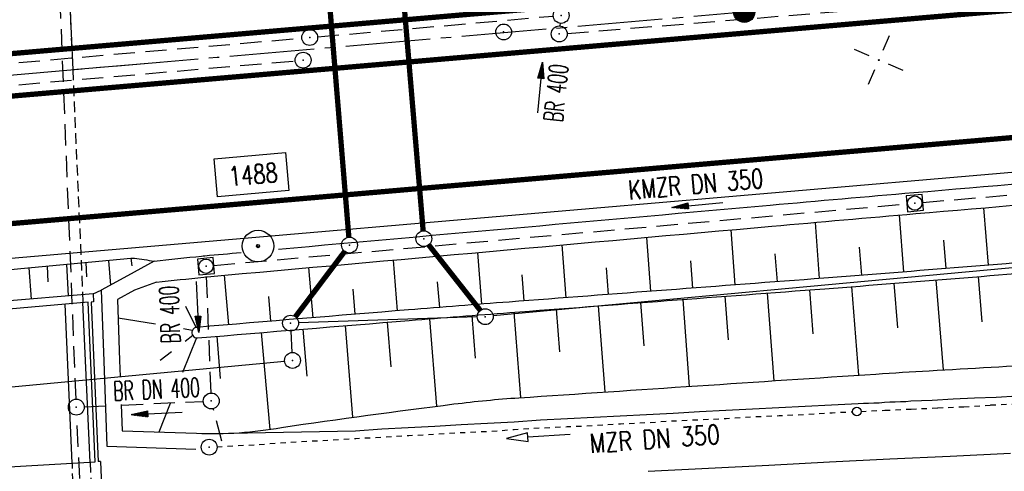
# Model space of a CAD drawing. Extents: x 0 to 1135, y 0 to 420.
# Tile 7 of 84: x 148 to 241, y 157 to 200. Entities that reach past the tile are written whole.
import ezdxf
from ezdxf.enums import TextEntityAlignment as Align

# ---------------------------------------------------------------- set-up
doc = ezdxf.new("R2010")
doc.units = 0
doc.header["$LTSCALE"] = 2
doc.header["$MEASUREMENT"] = 0
for name, pattern in [('ACAD_ISO02W100', [0.5, 0.25, -0.25]), ('ACAD_ISO03W100', [0.5, 0.25, -0.25]), ('ACHSE', [5.5, 4, -0.5, 0.5, -0.5]), ('AUSGEZOGEN', [0]), ('GESTRICH-X2', [1.5, 1, -0.5]), ('GESTRICHELT', [0.75, 0.5, -0.25])]:
    doc.linetypes.add(name, pattern=pattern)
doc.layers.get('0').update_dxf_attribs({"color": 8, "linetype": 'AUSGEZOGEN'})
for name, color, linetype in [('ACHSETOP', 250, 'ACHSE'), ('BAUWOTOP', 250, 'AUSGEZOGEN'), ('BAUWUTOP', 250, 'GESTRICHELT'), ('BOESCHG', 8, 'AUSGEZOGEN'), ('Boeschung', 15, 'CONTINUOUS'), ('FBRTOP', 8, 'AUSGEZOGEN'), ('Gleisachse', 7, 'CONTINUOUS'), ('GRENZL', 8, 'AUSGEZOGEN'), ('GRENZL-BAB', 7, 'AUSGEZOGEN'), ('GRENZP-BAB', 7, 'AUSGEZOGEN'), ('HEKT_B', 250, 'CONTINUOUS'), ('KANAL', 200, 'GESTRICH-X2'), ('MULDE', 8, 'AUSGEZOGEN'), ('NETZ', 250, 'AUSGEZOGEN'), ('PFEIL', 200, 'CONTINUOUS'), ('PP', 8, 'AUSGEZOGEN'), ('Rinne', 200, 'CONTINUOUS'), ('SCHRIFT', 8, 'AUSGEZOGEN'), ('SCHSYMBOL', 200, 'AUSGEZOGEN'), ('STRASSE', 8, 'AUSGEZOGEN'), ('Strassen', 15, 'CONTINUOUS'), ('TEXTO', 200, 'CONTINUOUS'), ('Tiefenentwässerung_und_Sammelle', 15, 'CONTINUOUS')]:
    doc.layers.add(name, color=color, linetype=linetype)
doc.styles.add('ROMANS', font='romans.shx', dxfattribs={"width": 0.8})

# ---------------------------------------------------------------- blocks, each defined once
blk = doc.blocks.new('IKR')
at = {"color": 0}
for p, q in [((0, 1), (0, 2.5)), ((-2.5, 0), (-1, 0)), ((1, 0), (2.5, 0)), ((0, -2.5), (0, -1))]:
    blk.add_line(p, q, dxfattribs=at)
blk.add_circle((0, 0), 0.05, dxfattribs=at)
blk.add_point((0, 0), dxfattribs=at)
blk = doc.blocks.new('*X16')
at = {"color": 0}
for p, q in [((212.234, 257.394), (213.242, 258.402)), ((212.236, 257.466), (213.169, 258.4)), ((212.237, 257.326), (213.31, 258.399)), ((212.244, 257.262), (213.373, 258.392)), ((212.244, 257.545), (213.09, 258.391)), ((212.254, 257.202), (213.434, 258.381)), ((212.261, 257.633), (213.003, 258.375)), ((212.268, 257.145), (213.491, 258.368)), ((212.284, 257.09), (213.545, 258.351)), ((212.29, 257.732), (212.903, 258.346)), ((212.303, 257.038), (213.597, 258.333)), ((212.324, 256.988), (213.647, 258.312)), ((212.343, 257.856), (212.779, 258.293)), ((212.347, 256.941), (213.694, 258.288)), ((212.372, 256.895), (213.74, 258.263)), ((212.399, 256.852), (213.783, 258.236)), ((212.428, 256.81), (213.825, 258.207)), ((212.459, 256.77), (213.865, 258.176)), ((212.492, 256.732), (213.903, 258.143)), ((212.526, 256.696), (213.939, 258.109)), ((212.563, 256.662), (213.974, 258.073)), ((212.601, 256.629), (214.006, 258.035)), ((212.64, 256.598), (214.037, 257.995)), ((212.682, 256.569), (214.066, 257.953)), ((212.726, 256.542), (214.093, 257.91)), ((212.771, 256.517), (214.119, 257.864)), ((212.819, 256.493), (214.142, 257.817)), ((212.868, 256.472), (214.163, 257.767)), ((212.92, 256.454), (214.182, 257.715)), ((212.975, 256.437), (214.198, 257.661)), ((213.032, 256.424), (214.211, 257.603)), ((213.092, 256.414), (214.222, 257.543)), ((213.156, 256.407), (214.229, 257.479)), ((213.224, 256.404), (214.232, 257.412)), ((213.296, 256.406), (214.23, 257.339)), ((213.375, 256.414), (214.222, 257.26)), ((213.463, 256.43), (214.205, 257.173)), ((213.563, 256.46), (214.176, 257.073)), ((213.686, 256.512), (214.123, 256.949))]:
    blk.add_line(p, q, dxfattribs=at)
blk = doc.blocks.new('SRMAST2')
at = {"color": 0}
blk.add_circle((0, 0), 0.999, dxfattribs=at)
blk.add_point((0, 0), dxfattribs=at)
blk.add_blockref('*X16', (-213.233, -257.403))
blk = doc.blocks.new('PKT')
at = {"color": 0}
blk.add_circle((0, 0), 0.15, dxfattribs=at)
blk.add_point((0, 0), dxfattribs=at)
blk = doc.blocks.new('PP')
at = {"color": 0}
blk.add_circle((0, -0.006), 1.493, dxfattribs=at)
blk.add_point((0, 0), dxfattribs=at)
blk = doc.blocks.new('GST')
at = {"color": 0}
blk.add_circle((0, 0), 0.75, dxfattribs=at)
blk.add_point((0, 0), dxfattribs=at)
blk = doc.blocks.new('20')
blk.add_lwpolyline([(-0.754, -0.751), (0.754, -0.751), (0.754, 0.75), (-0.754, 0.75)], close=True)
blk.add_circle((0, 0), 0.676)
blk.add_point((0, 0))
blk = doc.blocks.new('10')
blk.add_blockref('GST', (0, 0))
blk = doc.blocks.new('PFEIL2')
at = {"color": 0}
for p, q in [((0.88, 0.002), (-2.401, -0.012)), ((0.881, -0.271), (0.879, 0.276)), ((0.879, 0.276), (2.429, 0.009)), ((0.911, 0.27), (0.879, 0.265)), ((0.965, 0.261), (0.879, 0.246)), ((1.019, 0.252), (0.879, 0.228)), ((1.073, 0.242), (0.879, 0.209)), ((1.127, 0.233), (0.879, 0.191)), ((1.181, 0.224), (0.879, 0.172)), ((1.235, 0.214), (0.879, 0.154)), ((1.289, 0.205), (0.879, 0.135)), ((1.343, 0.196), (0.879, 0.117)), ((1.397, 0.187), (0.879, 0.098)), ((1.451, 0.177), (0.879, 0.08)), ((1.505, 0.168), (0.879, 0.061)), ((1.559, 0.159), (0.88, 0.043)), ((1.613, 0.149), (0.88, 0.024)), ((1.668, 0.14), (0.88, 0.006)), ((1.722, 0.131), (0.88, -0.013)), ((1.776, 0.121), (0.88, -0.031)), ((1.83, 0.112), (0.88, -0.05)), ((1.884, 0.103), (0.88, -0.068)), ((1.938, 0.094), (0.88, -0.087)), ((1.992, 0.084), (0.88, -0.105)), ((2.046, 0.075), (0.88, -0.124)), ((2.1, 0.066), (0.88, -0.142)), ((2.154, 0.056), (0.88, -0.161)), ((2.208, 0.047), (0.88, -0.179)), ((2.262, 0.038), (0.881, -0.198)), ((2.316, 0.029), (0.881, -0.216)), ((2.37, 0.019), (0.881, -0.235)), ((2.424, 0.01), (0.881, -0.253)), ((2.429, 0.009), (0.881, -0.271))]:
    blk.add_line(p, q, dxfattribs=at)

msp = doc.modelspace()

# ---------------------------------------------------------------- hatches: boundary and pattern name
at = {"layer": 'Rinne'}
h = msp.add_hatch(dxfattribs=at)
h.set_pattern_fill('ANSI31', color=256, scale=20, style=0)
h.set_pattern_definition([(318.997, (453.7312, 212.0784), (1.640247, 1.886688), [])])
edge = h.paths.add_edge_path()
edge.add_arc((-2.087, 2292.825), 2075.645, 274.50406, 274.812629)
edge.add_arc((135.36, 660.33), 437.374, 274.81263, 275.48484)
edge.add_arc((-18710.243, 196923.721), 197603.485, 275.48483909, 275.49038972)
edge.add_arc((189.13, 300.557), 74.108, 275.49039, 275.77701)
edge.add_arc((-234.079, 4483.661), 4278.566, 275.777013, 276.007654)
edge.add_arc((570.983, -3166.165), 3413.506, 95.749437, 96.007654, ccw=False)
edge.add_arc((384.194, -1310.973), 1548.935, 95.731834, 95.749437, ccw=False)
edge.add_line((229.498, 230.217), (268.31, 234.113))
edge.add_arc((995.362, -7009.548), 7280.057, 95.6897148, 95.7316276, ccw=False)
edge.add_arc((6304.931, -60301.351), 60835.708, 95.67521703, 95.68971594, ccw=False)
edge.add_arc((-2.096, 2292.884), 2074.905, 274.504044, 274.812629)
edge.add_arc((135.298, 661.015), 437.262, 274.81263, 275.48484)
edge.add_arc((-18704.527, 196864.227), 197542.918, 275.48483961, 275.4903898)
edge.add_arc((189.053, 301.33), 74.085, 275.49039, 275.77699)
edge.add_arc((-234.033, 4483.24), 4277.342, 275.776987, 276.007668)
edge.add_arc((570.89, -3165.244), 3413.38, 95.749438, 96.007668, ccw=False)
edge.add_arc((383.818, -1307.245), 1545.987, 95.731802, 95.749438, ccw=False)
edge.add_line((229.417, 231.013), (268.23, 234.909))
edge.add_arc((995.286, -7008.784), 7280.089, 95.6897138, 95.7316276, ccw=False)
edge.add_arc((6304.87, -60300.734), 60835.888, 95.67521782, 95.68971709, ccw=False)

# ---------------------------------------------------------------- linework, layer by layer
at = {"layer": 'ACHSETOP', "flags": 128}
msp.add_lwpolyline([(25, 184.121), (166.268, 196.261), (290.809, 206.964), (340.625, 211.245), (365.534, 213.386), (390.441, 215.527), (412.764, 217.447), (415.35, 217.668), (440.27, 219.659), (465.21, 221.401), (490.164, 222.894), (515.134, 224.14), (540.113, 225.136), (565.103, 225.883), (590.098, 226.381), (615.096, 226.63), (640.096, 226.631), (665.094, 226.381), (690.09, 225.883), (715.079, 225.135), (740.058, 224.14), (765.027, 222.894), (789.983, 221.401), (814.922, 219.659), (839.842, 217.668), (864.742, 215.429), (889.617, 212.942), (914.467, 210.207), (939.289, 207.225), (950, 205.83)], dxfattribs=at)
at = {"layer": 'BAUWOTOP'}
for p, q in [((154.565, 173.897), (143.075, 172.937)), ((154.081, 173.101), (143.673, 172.218)), ((154.271, 158.007), (153.601, 173.07)), ((154.74, 158.043), (154.081, 173.101)), ((154.604, 173.133), (154.378, 173.115)), ((154.378, 173.115), (155.031, 158.064)), ((154.565, 173.897), (154.604, 173.133)), ((144.283, 157.413), (154.74, 158.043)), ((155.248, 158.067), (155.031, 158.064)), ((155.248, 158.067), (155.47, 153.075))]:
    msp.add_line(p, q, dxfattribs=at)
at = {"layer": 'BAUWUTOP'}
for p, q in [((151.641, 217.554), (153.601, 173.07)), ((154.271, 158.007), (154.49, 153.041))]:
    msp.add_line(p, q, dxfattribs=at)
at = {"layer": 'BOESCHG'}
for p, q in [((238.685, 182.027), (239.124, 176.612)), ((222.774, 180.655), (223.174, 175.346)), ((230.721, 181.346), (231.149, 175.971)), ((214.804, 179.947), (215.197, 174.744)), ((206.834, 179.235), (207.219, 174.141)), ((234.92, 178.988), (235.137, 176.29)), ((190.888, 177.809), (191.265, 172.931)), ((198.865, 178.523), (199.242, 173.537)), ((226.95, 178.328), (227.162, 175.654)), ((153.876, 176.864), (153.94, 175.524)), ((156.028, 177.068), (156.203, 174.726)), ((158.132, 177.267), (158.227, 176.548)), ((182.9, 177.093), (183.29, 172.297)), ((211.013, 177.017), (211.208, 174.443)), ((218.987, 177.674), (219.185, 175.045)), ((148.477, 176.353), (148.701, 173.407)), ((150.23, 176.519), (150.285, 175.044)), ((152.05, 176.692), (152.217, 173.701)), ((174.927, 176.377), (175.317, 171.645)), ((203.04, 176.359), (203.231, 173.839)), ((166.955, 175.66), (167.344, 170.984)), ((187.085, 175.035), (187.277, 172.618)), ((195.067, 175.701), (195.254, 173.235)), ((234.917, 166.717), (234.235, 175.217)), ((238.57, 171.242), (238.222, 175.538)), ((154.565, 173.897), (155.328, 174.246)), ((179.109, 174.353), (179.304, 171.972)), ((222.586, 170.116), (222.272, 174.277)), ((226.915, 166.219), (226.261, 174.582)), ((230.583, 170.688), (230.248, 174.898)), ((171.136, 173.667), (171.331, 171.315)), ((206.627, 168.984), (206.318, 173.072)), ((210.927, 165.161), (210.306, 173.374)), ((214.607, 169.55), (214.295, 173.675)), ((218.909, 165.69), (218.284, 173.976)), ((164.306, 170.73), (163.317, 172.714)), ((194.964, 164.095), (194.352, 172.166)), ((198.648, 168.415), (198.341, 172.468)), ((202.945, 164.629), (202.329, 172.77)), ((160.467, 171.022), (156.923, 171.619)), ((182.733, 166.999), (182.389, 171.222)), ((187.037, 163.29), (186.376, 171.545)), ((190.679, 167.81), (190.364, 171.86)), ((163.933, 170.439), (163.089, 170.581)), ((174.782, 166.126), (174.416, 170.569)), ((179.112, 162.24), (178.402, 170.897)), ((164.328, 169.741), (163.014, 166.459)), ((163.975, 169.959), (163.245, 169.403)), ((166.258, 169.891), (166.56, 165.906)), ((166.443, 169.907), (166.443, 169.908)), ((170.43, 170.237), (170.429, 170.239)), ((170.43, 170.237), (171.252, 161.096)), ((161.975, 168.438), (160.881, 167.606)), ((161.848, 163.543), (160.768, 160.847))]:
    msp.add_line(p, q, dxfattribs=at)
for points in [[(406.519, 189.817, 0.013232), (405.315, 190.022, 0.047325), (400.872, 190.233, 0.0067), (392.897, 189.751, 0.003314), (376.795, 188.453, 0.000114), (337.14, 184.982, -0.000276), (320.851, 183.562, -0.000034), (296.135, 181.422, -0.000068), (283.742, 180.351, -0.000804), (253.073, 177.757, -0.000945), (226.959, 175.639, -0.000939), (223.618, 175.381, 0.000105), (193.86, 173.13, 0.001327), (184.351, 172.384, 0.000631), (164.35, 170.735)], [(164.431, 169.738, -0.000631), (184.431, 171.387, -0.001327), (193.938, 172.133, -0.000105), (223.696, 174.384, 0.000939), (227.038, 174.642, 0.000945), (253.154, 176.76, 0.000804), (283.826, 179.355, 0.000068), (296.222, 180.426, 0.000034), (320.938, 182.565, 0.000274), (336.862, 183.954, -0.000109), (376.875, 187.456, -0.003316), (394.372, 188.867, -0.008839), (400.946, 189.236, -0.048833), (404.957, 188.999, -0.046262), (409.067, 187.953, -0.01497), (412.435, 186.64, 0.012684), (416.404, 185.073, 0.004688), (421.117, 183.398, 0.008757), (423.664, 182.57, 0.036082), (427.37, 181.722, 0.012421), (428.419, 181.587, 0.006116)], [(172.361, 161.279, -0.005387), (188.657, 163.495, -0.014367), (194.796, 164.084, -0.000282), (228.534, 166.326, -0.001888), (233.572, 166.639, -0.002001), (256.923, 167.907, 0.002139), (278.766, 169.099, 0.005334), (311.216, 171.357, 0.012675), (324.83, 172.798, 0.001298), (337.274, 174.468, -0.000741), (359.075, 177.419, -0.000292), (381.415, 180.397, -0.000567), (392.937, 181.912, -0.014278), (398.135, 182.439, -0.024673), (401.158, 182.509, -0.03443), (403.418, 182.294, -0.032305), (405.773, 181.746, -0.004257), (406.945, 181.382, -0.000482), (417.252, 178.069, -0.002521), (420.215, 177.097, -0.000893), (424.164, 175.771)], [(137.029, 171.708, -0.079549), (137.179, 173.079, -0.10633), (137.657, 173.999, -0.05792), (138.957, 175.244, -0.139306), (139.666, 175.519), (147.731, 176.283), (158.132, 177.267, -0.054653), (158.46, 177.262, -0.009487), (160.324, 176.994)]]:
    msp.add_lwpolyline(points, format="xyb", dxfattribs=at)
for centre, radius, start, end in [((164.39, 170.237), 0.5, 94.6317, 274.6495), ((165.839, 197.342), 36.648, 267.64116, 280.25165)]:
    msp.add_arc(centre, radius, start, end, dxfattribs=at)
at = {"layer": 'Boeschung', "linetype": 'Continuous'}
msp.add_lwpolyline([(167.441, 160.729), (179.349, 160.966), (181.845, 161.142), (184.342, 161.267), (186.839, 161.393), (189.335, 161.568), (191.833, 161.694), (194.33, 161.82), (196.826, 161.995), (199.373, 162.122), (201.87, 162.248), (204.368, 162.373), (206.865, 162.499), (209.362, 162.625), (211.858, 162.8), (214.356, 162.926), (216.853, 163.051), (219.35, 163.177), (221.848, 163.303), (224.345, 163.428), (226.842, 163.554), (227.342, 163.569), (227.842, 163.584), (228.342, 163.599), (228.841, 163.614), (229.34, 163.679), (229.84, 163.694), (230.339, 163.709), (230.839, 163.725), (231.339, 163.74), (231.837, 163.805), (233.836, 163.865), (235.834, 163.976), (237.831, 164.086), (239.88, 164.148), (241.878, 164.259)], dxfattribs=at)
at = {"layer": 'FBRTOP', "const_width": 0.5}
for points in [[(88.009, 187.528, 0), (104.839, 188.975, 0), (166.439, 194.269, -0.000002), (228.71, 199.62, 0.000002), (290.98, 204.971, 0.000001), (321.649, 207.607, 0.000001), (340.796, 209.253, 0.000002), (353.251, 210.323, -0.000001), (365.705, 211.394, -0.000007), (378.159, 212.464, 0.000001), (390.613, 213.534, 0.000044), (401.774, 214.494, -0.000046), (412.936, 215.454, -0.000156)], [(87.666, 191.514, 0), (104.497, 192.96, 0), (166.097, 198.254, -0.000002), (228.367, 203.605, 0.000002), (290.638, 208.957, 0.000001), (321.307, 211.592, 0.000001), (340.454, 213.238, 0.000002), (352.908, 214.308, -0.000001), (365.363, 215.379, -0.000007), (377.816, 216.449, 0.000001), (390.27, 217.519, 0.000044), (401.432, 218.479, -0.000045), (412.593, 219.44, -0.000156)]]:
    msp.add_lwpolyline(points, format="xyb", dxfattribs=at)
msp.add_lwpolyline([(25, 170.069), (167.467, 182.313), (292.008, 193.015), (341.824, 197.297), (366.733, 199.438), (391.64, 201.578)], dxfattribs=at)
at = {"layer": 'FBRTOP'}
msp.add_lwpolyline([(25, 166.807), (167.745, 179.075), (292.286, 189.777), (342.102, 194.059), (367.011, 196.2), (376.474, 197.013)], dxfattribs=at)
at = {"layer": 'Gleisachse', "linetype": 'Continuous'}
for p, q in [((224.129, 158.016), (229.836, 158.298)), ((229.839, 158.298), (235.547, 158.573)), ((235.549, 158.573), (241.257, 158.842)), ((207.002, 157.135), (212.708, 157.434)), ((212.71, 157.435), (218.417, 157.728)), ((218.42, 157.729), (224.127, 158.016))]:
    msp.add_line(p, q, dxfattribs=at)
at = {"layer": 'GRENZL'}
msp.add_line((190.863, 171.718), (173.97, 171.162), dxfattribs=at)
at = {"layer": 'GRENZL-BAB'}
for p, q in [((376.932, 188.926), (192.359, 171.812)), ((173.363, 168.362), (173.259, 170.388)), ((25, 153.719), (172.655, 167.543))]:
    msp.add_line(p, q, dxfattribs=at)
at = {"layer": 'GRENZL-BAB', "const_width": 0.5}
for points in [[(182.715, 215.821), (185.745, 179.862)], [(178.725, 179.258), (175.759, 215.221)], [(186.272, 178.525), (191.149, 172.332)], [(173.672, 171.736), (178.335, 177.912)]]:
    msp.add_lwpolyline(points, dxfattribs=at)
at = {"layer": 'KANAL'}
for p, q in [((152.95, 163.947), (150.689, 220.732)), ((199.366, 198.51), (274.753, 204.62)), ((175.787, 198.185), (198.032, 200.146)), ((198.684, 199.215), (198.726, 199.469)), ((25, 185.212), (174.268, 198.062)), ((25, 183.103), (173.642, 195.914)), ((232.939, 182.539), (298.126, 188.068)), ((165.969, 176.591), (231.449, 182.402)), ((165.711, 164.54), (165.271, 175.769)), ((153.731, 163.234), (156.136, 163.343)), ((157.286, 163.395), (164.956, 163.743)), ((166.737, 159.973), (165.916, 163.057)), ((154.028, 141.472), (153.018, 162.454))]:
    msp.add_line(p, q, dxfattribs=at)
at = {"layer": 'MULDE'}
for points in [[(160.535, 175.005, -0.000282), (165.009, 175.482, -0.003984), (165.325, 175.513, -0.000228), (218.684, 180.293, -0.000893), (232.29, 181.48, -0.000355), (274.395, 185.051, 0.000608), (298.959, 187.146, 0.000416), (327.555, 189.644, -0.000319), (364.841, 192.909, -0.000496), (400.336, 195.959, -0.002261), (408.131, 196.585, -0.00141), (412.623, 196.913, 0.000367), (429.877, 198.136, 0.000608), (445.331, 199.262, -0.001488)], [(172.08, 178.129, -0.000197), (218.54, 182.288, -0.000893), (232.117, 183.473, -0.000355), (274.225, 187.043, 0.000608), (298.787, 189.138, 0.000416), (327.381, 191.637, -0.000319), (364.669, 194.902, -0.000166), (376.577, 195.933, -0.002261)], [(160.324, 176.994, -0.000282), (164.813, 177.473, -0.003984), (165.131, 177.504, -0.000014), (168.542, 177.811, -0.000893)]]:
    msp.add_lwpolyline(points, format="xyb", dxfattribs=at)
for points in [[(160.324, 176.994), (157.805, 175.604), (155.328, 174.246), (155.568, 167.536), (155.862, 159.514), (164.279, 159.225)], [(160.535, 175.005), (158.484, 174.265), (156.861, 173.376), (157.068, 167.59), (157.122, 166.09)], [(157.219, 163.457), (157.31, 160.965), (164.331, 160.725)]]:
    msp.add_lwpolyline(points, dxfattribs=at)
at = {"layer": 'PP', "flags": 128}
msp.add_lwpolyline([(166.323, 183.072), (166.004, 186.658), (172.727, 187.257), (173.047, 183.672)], close=True, dxfattribs=at)
at = {"layer": 'SCHRIFT'}
for p, q in [((152.194, 204.985), (152.631, 195.089)), ((152.631, 195.089), (160.882, 195.799))]:
    msp.add_line(p, q, dxfattribs=at)
at = {"layer": 'STRASSE'}
msp.add_lwpolyline([(152.573, 157.912), (151.925, 172.918)], dxfattribs=at)
at = {"layer": 'Strassen', "linetype": 'ACAD_ISO02W100'}
msp.add_line((152.573, 157.912), (152.815, 146.486), dxfattribs=at)
at = {"layer": 'Tiefenentwässerung_und_Sammelle', "linetype": 'ACAD_ISO03W100'}
msp.add_lwpolyline([(227.119, 162.801), (229.375, 162.9), (231.847, 163.015), (234.369, 163.125), (236.842, 163.24), (239.368, 163.4), (241.89, 163.51), (244.363, 163.625), (246.885, 163.736), (249.357, 163.851), (251.879, 163.961), (254.351, 164.076), (256.873, 164.186), (259.395, 164.296), (261.862, 164.362), (264.384, 164.472), (265.869, 164.541)], dxfattribs=at)
at = {"layer": 'Tiefenentwässerung_und_Sammelle', "linetype": 'ACAD_ISO03W100', "flags": 128}
msp.add_lwpolyline([(166.27, 159.458), (167.876, 159.544), (168.886, 159.598), (169.895, 159.652), (170.855, 159.711), (171.87, 159.815), (172.879, 159.869), (173.889, 159.923), (174.899, 159.977), (175.859, 160.036), (176.869, 160.09), (179.395, 160.25), (181.868, 160.365), (184.394, 160.525), (186.867, 160.64), (189.393, 160.8), (191.865, 160.915), (194.342, 161.079), (196.869, 161.239), (199.341, 161.354), (201.863, 161.465), (204.39, 161.625), (206.862, 161.74), (209.389, 161.9), (211.861, 162.015), (214.383, 162.125), (216.86, 162.289), (219.382, 162.4), (221.854, 162.515), (224.381, 162.675), (226.32, 162.765)], dxfattribs=at)
at = {"layer": 'Tiefenentwässerung_und_Sammelle', "linetype": 'Continuous'}
msp.add_lwpolyline([(199.624, 160.608), (195.632, 160.356), (195.607, 160.755), (193.636, 160.23), (195.657, 159.956), (195.632, 160.356)], dxfattribs=at)
msp.add_circle((226.719, 162.783), 0.4, dxfattribs=at)

# ---------------------------------------------------------------- block references
at = {"layer": 'GRENZP-BAB'}
for p in [(185.808, 179.114), (178.787, 178.51), (191.613, 171.743), (173.22, 171.137), (173.402, 167.613)]:
    msp.add_blockref('GST', p, dxfattribs=at)
at = {"layer": 'HEKT_B', "rotation": 66.53305225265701}
msp.add_blockref('SRMAST2', (216.084, 200.543), dxfattribs=at)
at = {"layer": 'NETZ', "rotation": 156.5331}
msp.add_blockref('IKR', (228.796, 195.988), dxfattribs=at)
at = {"layer": 'PFEIL'}
for p, rotation in [((196.779, 193.383), 84.05205225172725), ((211.67, 182.299), 185.0918522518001), ((164.438, 172.672), 272.2269522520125), ((160.588, 162.607), 182.6063522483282)]:
    msp.add_blockref('PFEIL2', p, dxfattribs=dict(at, rotation=rotation))
at = {"layer": 'PP', "rotation": 66.53305225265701}
for name in ['PP', 'PKT']:
    msp.add_blockref(name, (170.135, 178.415), dxfattribs=at)
at = {"layer": 'SCHSYMBOL', "rotation": 4.911952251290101}
for name, p in [('10', (198.789, 200.211)), ('10', (193.352, 198.647)), ('10', (198.606, 198.46)), ('10', (175.027, 198.118)), ('10', (174.402, 195.977)), ('20', (232.203, 182.477)), ('20', (165.228, 176.509)), ('10', (152.97, 163.202)), ('10', (165.723, 163.782)), ('10', (165.522, 159.413))]:
    msp.add_blockref(name, p, dxfattribs=at)

# ---------------------------------------------------------------- texts
at = {"layer": 'PP', "style": 'ROMANS', "width": 0.75}
msp.add_text('1488', height=1.8, rotation=5.09305, dxfattribs=at).set_placement((172.07, 184.488), align=Align.RIGHT)
at = {"layer": 'TEXTO', "style": 'ROMANS'}
for s, rotation, width, p in [('BR 400', 84.05205, 0.6, (199.201, 192.792)), ('KMZR DN 350', 5.09185, 0.75, (211.585, 183.367)), ('BR 400', 92.22695, 0.6, (162.705, 171.977)), ('BR DN 400', 2.60635, 0.6, (160.592, 163.999))]:
    msp.add_text(s, height=1.8, rotation=rotation, dxfattribs=dict(at, width=width)).set_placement(p, align=Align.CENTER)
at = {"layer": 'Tiefenentwässerung_und_Sammelle', "linetype": 'Continuous', "style": 'ROMANS', "oblique": 360, "width": 0.8}
msp.add_text('MZR DN 350', height=1.8, rotation=4.21305, dxfattribs=at).set_placement((201.538, 158.852))

doc.saveas('drawing.dxf')
